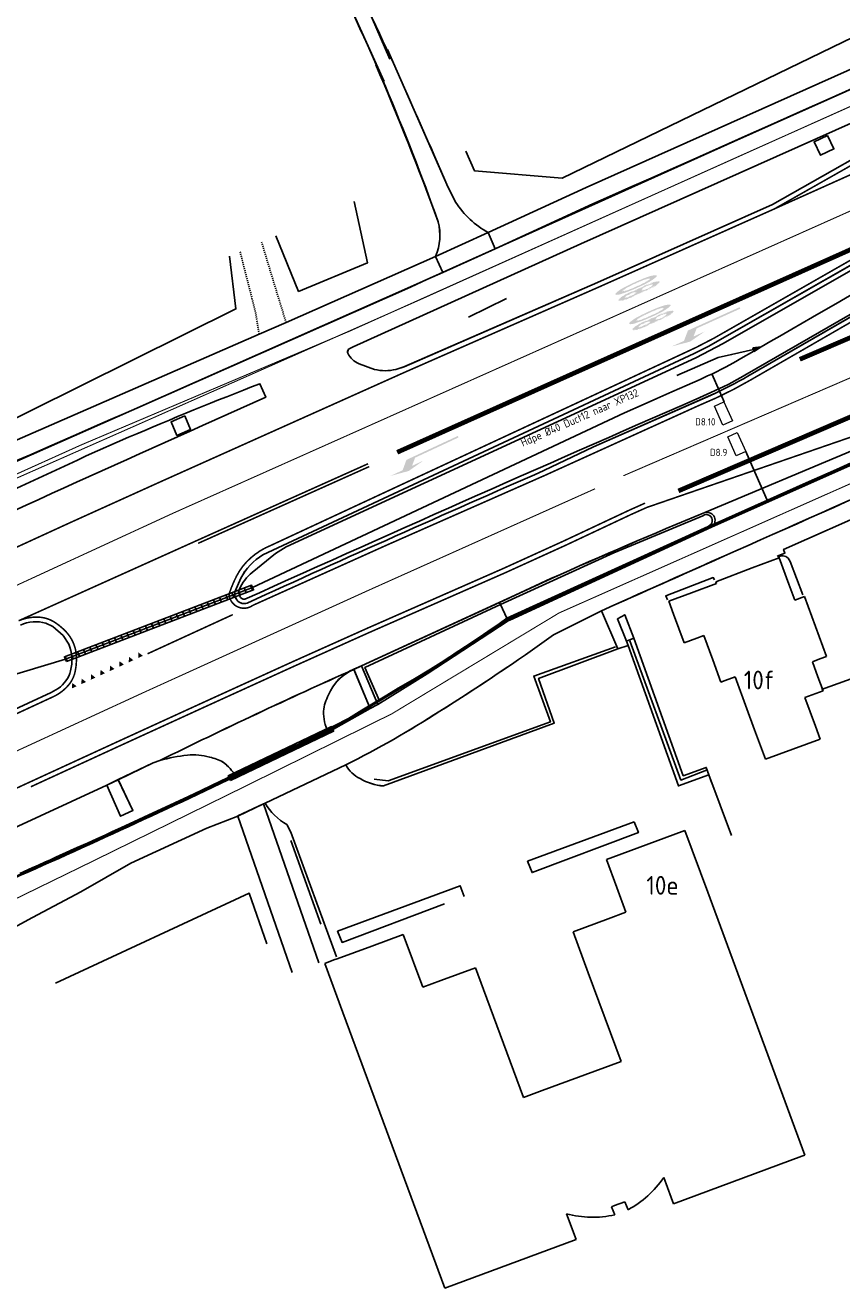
# Model space of a CAD drawing. Header units: metres. Extents: x 144112 to 146497, y 457631 to 458575.
# Tile 21 of 59: x 145703 to 145782, y 458127 to 458249. Entities that reach past the tile are written whole.
import ezdxf
from ezdxf.enums import TextEntityAlignment as Align

# ---------------------------------------------------------------- set-up
doc = ezdxf.new("R2010")
doc.units = ezdxf.units.M
doc.header["$LTSCALE"] = 0.25
for name, pattern in [('N237M200$0$030270', [0.75, 0.0675, -0.6825]), ('N237M200$0$11', [0.5, 0.25, -0.25]), ('N237M200$0$13', [1, 0.25, -0.75]), ('N237M200$0$39', [3, 0.75, -2.25]), ('STIPPELFIJN', [0.375, 0.25, -0.125]), ('VW-30-270_STREEP', [3, 0.3, -2.7])]:
    doc.linetypes.add(name, pattern=pattern)
doc.layers.get('0').update_dxf_attribs({"linetype": 'CONTINUOUS', "lineweight": 0})
for name, color, linetype in [('B01_T', 1, 'CONTINUOUS'), ('KABEL-500', 3, 'CONTINUOUS'), ('LUS-T-CODE', 1, 'CONTINUOUS'), ('N2378000$0$WEG-T01', 252, 'CONTINUOUS'), ('N237M200$0$TM-L_03-27_10', 252, 'N237M200$0$030270'), ('N237M200$0$TM-L_1-1_15', 252, 'N237M200$0$11'), ('N237M200$0$TM-L_1-3_10', 252, 'N237M200$0$13'), ('N237M200$0$TM-L_1-3_45', 252, 'N237M200$0$13'), ('N237M200$0$TM-L_3-9_10', 252, 'N237M200$0$39'), ('N237M200$0$TM-L_C_15', 252, 'CONTINUOUS'), ('N237M200$0$TM-PIJL', 252, 'CONTINUOUS'), ('N237M200$0$TM-SYMBOOL', 252, 'CONTINUOUS'), ('ONDERGROND', 7, 'CONTINUOUS'), ('TER-T01', 3, 'CONTINUOUS'), ('TER-T02', 3, 'RASTER'), ('TER-T04', 3, 'HAAG'), ('VRI - BUIS', 1, 'CONTINUOUS'), ('VRI - Koppelkabel', 30, 'CONTINUOUS'), ('VRI - uitslijper', 1, 'CONTINUOUS'), ('WEG-NW-MARKERING 0.30-2.70 STREEP DIK 10', 8, 'VW-30-270_STREEP'), ('WEG-NW-VERHARDING', 42, 'CONTINUOUS'), ('WEG-T01', 7, 'CONTINUOUS'), ('WEG-T06', 7, 'STIPPELFIJN'), ('WEG-T21', 12, 'CONTINUOUS'), ('WEG-XX-OPBREKEN', 2, 'CONTINUOUS'), ('Z02', 7, 'CONTINUOUS')]:
    doc.layers.add(name, color=color, linetype=linetype)
doc.layers.add('LUSSEN', color=7, linetype='CONTINUOUS', lineweight=0)
doc.styles.add('I020-1', font='ISO', dxfattribs={"height": 2})
doc.styles.add('ISO', font='ISO')
doc.styles.add('VRI131 kabel1$0$ISO', font='ISO')
doc.linetypes.add('HAAG', pattern='A,0.25,-0.25,[151,BLOK.SHX,S=0.25,R=0,X=0,Y=0],-0.25,0.25', length=1)
doc.linetypes.add('RASTER', pattern='A,0.25,-0.25,[150,BLOK.SHX,S=0.25,R=0,X=0,Y=0],-0.25,0.25', length=1)
doc.linetypes.add('VERWIJDERENBAND', pattern='A,0.01,-0.19,[151,BLOK.SHX,S=0.25,R=0,X=0,Y=0],0.01,-0.19', length=0.4)

# ---------------------------------------------------------------- blocks, each defined once
blk = doc.blocks.new('V_1X2')
blk.add_lwpolyline([(-1, 0), (1, 0), (1, -1), (-1, -1), (-1, 0)])
at = {"layer": 'LUS-T-CODE', "style": 'I020-1'}
blk.add_attdef('LUS', text='', height=1, rotation=270, dxfattribs=at).set_placement((0.02, -2.42), align=Align.MIDDLE)
blk = doc.blocks.new('N237M200$0$km80')
at = {"layer": 'N237M200$0$TM-SYMBOOL'}
h = blk.add_hatch(color=256, dxfattribs=at)
edge = h.paths.add_edge_path()
edge.add_arc((-0.49, 3.9), 0.28, 18.1666, 49.3449, ccw=False)
edge.add_arc((-2.58, 3.22), 2.47, 7.5378, 18.0078, ccw=False)
edge.add_arc((-5.67, 2.96), 5.58, 2.031, 6.0763, ccw=False)
edge.add_arc((-5.85, 2.91), 5.76, -4.5788, 2.4253, ccw=False)
edge.add_arc((-4.03, 2.63), 3.92, 350.2399, 357.284, ccw=False)
edge.add_arc((-3.53, 1.25), 3.45, 4.5834, 12.1043, ccw=False)
edge.add_arc((-5.15, 1.06), 5.08, -3.3016, 5.2322, ccw=False)
edge.add_arc((-3.26, 0.8), 3.17, 345.5018, 359.3572, ccw=False)
edge.add_arc((-1.1, 0.27), 0.949, 333.2236, 344.0931, ccw=False)
edge.add_arc((-0.39, -0.1), 0.152, 311.7538, 335.6834, ccw=False)
edge.add_arc((-0.33, -0.16), 0.0582, 228.4026, 310.3602, ccw=False)
edge.add_arc((-0.24, -0.08), 0.183, 202.8699, 225.0195, ccw=False)
edge.add_arc((0.38, 0.25), 0.882, 195.7067, 207.0348, ccw=False)
edge.add_arc((2.9, 0.91), 3.49, 182.367, 194.9985, ccw=False)
edge.add_arc((4.98, 1.12), 5.57, 175.8662, 183.6395, ccw=False)
edge.add_arc((3.71, 1.23), 4.3, 170.0954, 176.0514, ccw=False)
edge.add_arc((3.34, 2.63), 3.92, 182.716, 189.7601, ccw=False)
edge.add_arc((8.45, 2.97), 9.05, 178.847, 183.3064, ccw=False)
edge.add_arc((4.98, 2.96), 5.58, 173.9237, 177.969, ccw=False)
edge.add_arc((2.74, 3.07), 3.34, 164.0623, 171.7831, ccw=False)
edge.add_arc((-0.19, 3.89), 0.298, 134.1111, 162.0845, ccw=False)
edge.add_arc((-0.35, 4.06), 0.0662, 51.9937, 131.7459, ccw=False)
edge = h.paths.add_edge_path(flags=16)
edge.add_arc((-0.35, 3.42), 0.0533, 41.9907, 138.0093, ccw=False)
edge.add_arc((-0.53, 3.29), 0.272, 15.6301, 36.4386, ccw=False)
edge.add_arc((-2.45, 2.95), 2.22, 0.3005, 10.7552, ccw=False)
edge.add_arc((-2.88, 2.78), 2.66, -9.1926, 3.9081, ccw=False)
edge.add_arc((-0.44, 2.38), 0.185, 322.6068, 354.0553, ccw=False)
edge.add_arc((-0.34, 2.3), 0.0572, 216.0874, 323.9126, ccw=False)
edge.add_arc((-0.24, 2.38), 0.185, 185.9447, 217.3932, ccw=False)
edge.add_arc((3.5, 2.91), 3.96, 179.1488, 187.9616, ccw=False)
edge.add_arc((1.73, 2.99), 2.19, 170.0156, 180.5617, ccw=False)
edge.add_arc((-0.19, 3.32), 0.237, 145.1324, 168.5778, ccw=False)
edge = h.paths.add_edge_path(flags=16)
edge.add_arc((-0.34, 1.63), 0.0667, 47.3097, 128.2265, ccw=False)
edge.add_arc((-0.44, 1.53), 0.205, 4.356, 43.6984, ccw=False)
edge.add_arc((-2.92, 1.08), 2.73, 4.3368, 9.9721, ccw=False)
edge.add_arc((-5.83, 1.08), 5.63, -2.0841, 2.0804, ccw=False)
edge.add_arc((-1.3, 0.9), 1.1, 345.3164, 358.6822, ccw=False)
edge.add_arc((-0.47, 0.68), 0.238, 315.9079, 344.5639, ccw=False)
edge.add_arc((-0.33, 0.55), 0.0466, 226.9434, 311.1532, ccw=False)
edge.add_arc((-0.26, 0.65), 0.16, 200.5878, 232.5673, ccw=False)
edge.add_arc((0.73, 0.93), 1.19, 183.0248, 196.7203, ccw=False)
edge.add_arc((5.62, 1.21), 6.1, 179.3848, 183.1719, ccw=False)
edge.add_arc((1.11, 1.25), 1.58, 169.0024, 179.2198, ccw=False)
edge.add_arc((-0.24, 1.53), 0.2, 133.2162, 174.4161, ccw=False)
edge = h.paths.add_edge_path(flags=16)
edge.add_arc((-0.27, 3.1), 0.679, 5.8952, 26.9532, ccw=False)
edge.add_arc((-3.8, 2.51), 4.25, 2.8463, 8.9356, ccw=False)
edge.add_arc((-14.01, 2.03), 14.48, 0.1377, 2.7551, ccw=False)
edge.add_arc((-12.28, 1.84), 12.75, -2.0839, 1.0074, ccw=False)
edge.add_arc((-5.51, 1.53), 5.98, 354.2774, 358.5436, ccw=False)
edge.add_arc((-0.67, 0.96), 1.11, 340.6916, 358.6083, ccw=False)
edge.add_arc((0.25, 0.64), 0.127, 309.9223, 340.4895, ccw=False)
edge.add_arc((0.31, 0.56), 0.0318, 222.1479, 316.0345, ccw=False)
edge.add_arc((0.39, 0.64), 0.147, 200.1249, 225.5208, ccw=False)
edge.add_arc((2.17, 1.09), 1.98, 184.7142, 194.6866, ccw=False)
edge.add_arc((8.72, 1.82), 8.57, 182.9838, 185.9608, ccw=False)
edge.add_arc((17.81, 2.1), 17.66, 180.1119, 182.3438, ccw=False)
edge.add_arc((52.01, 1.23), 51.87, 178.353, 179.0836, ccw=False)
edge.add_arc((9.34, 2.15), 9.2, 173.6195, 176.4286, ccw=False)
edge.add_arc((1.38, 3.01), 1.19, 160.1575, 171.9147, ccw=False)
edge.add_arc((0.3, 3.38), 0.047, 35.6377, 145.9532, ccw=False)
edge = h.paths.add_edge_path()
edge.add_arc((0.38, 4.02), 0.178, 139.2144, 155.6357)
edge.add_arc((2.04, 3.39), 1.96, 158.9666, 174.588)
edge.add_arc((19.15, 1.44), 19.17, 173.6163, 175.098)
edge.add_arc((17.8, 2.07), 17.78, 176.7503, 180.6695)
edge.add_arc((12.49, 1.76), 12.47, 179.5473, 184.3452)
edge.add_arc((12.07, 2.21), 12.1, 186.6151, 189.1018)
edge.add_arc((2.02, 0.57), 1.91, 188.2059, 201.567)
edge.add_arc((0.43, -0.02), 0.224, 210.8093, 225.4627)
edge.add_arc((0.31, -0.14), 0.0529, 223.7419, 307.9203)
edge.add_arc((0.24, -0.05), 0.164, 309.7014, 332.3424)
edge.add_arc((-1.19, 0.54), 1.72, 336.877, 351.8273)
edge.add_arc((-5.36, 1.25), 5.95, 350.8524, 355.897)
edge.add_arc((-16.63, 1.78), 17.23, 356.7968, 360.2686)
edge.add_arc((-18.39, 1.86), 18.99, 359.9997, 363.6709)
edge.add_arc((-10.16, 2.31), 10.75, 4.1011, 6.7433)
edge.add_arc((-1.51, 3.33), 2.03, 6.9495, 22.0861)
edge.add_arc((0.24, 4.03), 0.149, 22.7432, 42.4067)
edge.add_arc((0.3, 4.09), 0.0673, 40.0788, 139.9212)
blk = doc.blocks.new('N237M200$0$vobul')
at = {"layer": 'N237M200$0$TM-PIJL'}
blk.add_hatch(color=256, dxfattribs=at).paths.add_polyline_path([(0, 0.08), (4.6, 0.08), (5.2, 0.67), (4, 0.67), (5.7, 0.98), (7.5, 0.67), (6.2, 0.67), (5.45, -0.08), (0, -0.08)])
blk = doc.blocks.new('N237M200$0$dht')
at = {"layer": 'N237M200$0$TM-SYMBOOL'}
blk.add_hatch(color=256, dxfattribs=at).paths.add_polyline_path([(0, 0), (0, 0.5), (0.47, 0.25)])
blk = doc.blocks.new('N237_ondergrond1')
at = {"layer": 'B01_T', "color": 8}
for points in [[(145775.65, 458197.58), (145773.07, 458196.59)], [(145776.59, 458195.04), (145775.65, 458197.58)], [(145773.07, 458196.59), (145769.59, 458195.25)], [(145769.65, 458195.09), (145767.24, 458194.21)], [(145769.59, 458195.25), (145769.65, 458195.09)], [(145777.16, 458193.5), (145776.59, 458195.04)], [(145767.24, 458194.21), (145765.07, 458193.41)], [(145765.07, 458193.41), (145765.52, 458192.16)], [(145778.1, 458193.85), (145777.16, 458193.5)], [(145780.22, 458188.1), (145778.1, 458193.85)], [(145765.52, 458192.16), (145766.03, 458190.78)], [(145766.03, 458190.78), (145766.54, 458189.41)], [(145766.54, 458189.41), (145767.77, 458189.86)], [(145767.77, 458189.86), (145768.42, 458190.1)], [(145768.42, 458190.1), (145769.28, 458187.77)], [(145769.28, 458187.77), (145770.07, 458185.62)], [(145778.85, 458187.59), (145779.57, 458187.86)], [(145779.39, 458186.13), (145778.85, 458187.59)], [(145779.57, 458187.86), (145780.22, 458188.1)], [(145770.07, 458185.62), (145770.48, 458185.77)], [(145770.48, 458185.77), (145771.43, 458186.12)], [(145771.43, 458186.12), (145772.56, 458183.07)], [(145779.88, 458184.79), (145779.39, 458186.13)], [(145778.14, 458184.14), (145779.88, 458184.79)], [(145779.15, 458181.39), (145778.14, 458184.14)], [(145772.56, 458183.07), (145773.3, 458181.03)], [(145773.3, 458181.03), (145774.34, 458178.22)], [(145779.61, 458180.16), (145779.15, 458181.39)], [(145774.34, 458178.22), (145779.61, 458180.16)], [(145766.62, 458171.36), (145760.29, 458169.03)], [(145768.8, 458165.46), (145766.62, 458171.36)], [(145760.29, 458169.03), (145759.08, 458168.58)], [(145759.08, 458168.58), (145760.07, 458165.9)], [(145760.07, 458165.9), (145760.94, 458163.52)], [(145778.13, 458140.19), (145768.8, 458165.46)], [(145759.25, 458162.89), (145755.89, 458161.65)], [(145760.94, 458163.52), (145759.25, 458162.89)], [(145755.89, 458161.65), (145757.34, 458157.71)], [(145736.55, 458160.28), (145733.24, 458159.06)], [(145739.58, 458161.4), (145736.55, 458160.28)], [(145741.45, 458156.32), (145739.58, 458161.4)], [(145733.24, 458159.06), (145732.92, 458158.94)], [(145732.92, 458158.94), (145732.03, 458158.61)], [(145732.03, 458158.61), (145733.77, 458153.9)], [(145746.52, 458158.19), (145743.18, 458156.96)], [(145747.29, 458156.1), (145746.52, 458158.19)], [(145743.18, 458156.96), (145741.45, 458156.32)], [(145757.34, 458157.71), (145760.48, 458149.2)], [(145751.12, 458145.74), (145747.29, 458156.1)], [(145733.77, 458153.9), (145743.56, 458127.42)], [(145760.48, 458149.2), (145752.91, 458146.4)], [(145752.91, 458146.4), (145751.12, 458145.74)], [(145765.51, 458135.53), (145777.83, 458140.08)], [(145777.83, 458140.08), (145778.02, 458140.15)], [(145778.02, 458140.15), (145778.13, 458140.19)], [(145764.58, 458138.03), (145765.28, 458136.14)], [(145765.28, 458136.14), (145765.51, 458135.53)], [(145759.56, 458135.24), (145759.85, 458135.35)], [(145759.87, 458134.46), (145759.56, 458135.24)], [(145759.85, 458135.35), (145760.85, 458135.72)], [(145760.85, 458135.72), (145761.15, 458134.94)], [(145756.16, 458132.08), (145755.25, 458134.55)], [(145747.02, 458128.7), (145756.16, 458132.08)], [(145743.82, 458127.52), (145747.02, 458128.7)], [(145743.56, 458127.42), (145743.82, 458127.52)]]:
    blk.add_lwpolyline(points, dxfattribs=at)
for points in [[(145763.04, 458136.29, 0.056077), (145764.58, 458138.03)], [(145761.15, 458134.94, 0.055858), (145763.04, 458136.29)], [(145755.25, 458134.55, 0.059509), (145757.55, 458134.23)], [(145757.55, 458134.23, 0.059586), (145759.87, 458134.46)]]:
    blk.add_lwpolyline(points, format="xyb", dxfattribs=at)
at = {"layer": 'N2378000$0$WEG-T01', "color": 8}
for points in [[(145747.72, 458228.82), (145757.13, 458233.13), (145787.92, 458246.9), (145787.56, 458247.9), (145792.55, 458250.18), (145793.03, 458249.19, 0.007054), (145843.7, 458272.46)], [(145844.39, 458270.89), (145817.4, 458258.27, -0.001648), (145757.78, 458231.56), (145748.4, 458227.25)], [(145850.42, 458257.23), (145795.24, 458232.61), (145793.02, 458231.57), (145791.07, 458230.53), (145768.83, 458217.85), (145767.49, 458217.18), (145726.09, 458197.86, 0.136577), (145723.97, 458195.6), (145723.43, 458194.36, 0.22446), (145723.5, 458193.67, 0.384983), (145724.6, 458193.22, -0.004391), (145753.07, 458205.94), (145757.83, 458208.22), (145769.08, 458213.17, 0.025344), (145772.66, 458215.02), (145792.92, 458226.7), (145795.66, 458228.11), (145840.77, 458247.99), (145852.28, 458253)], [(145802, 458247.82), (145801.95, 458247.96), (145756.61, 458227.72), (145734.75, 458217.83), (145734.33, 458217.6, 0.257203), (145734.24, 458217.21, 0.175255), (145735.33, 458216.2), (145736.81, 458215.67, 0.124779), (145738.87, 458215.67), (145739.64, 458215.91), (145758.22, 458224.01), (145775.02, 458231.49), (145802.36, 458246.99)], [(145738.06, 458246.39), (145743.88, 458233.15), (145744.62, 458231.71, 0.125576), (145747.72, 458228.82)], [(145736.94, 458244.92, -0.014296), (145742.92, 458229.85, -0.167888), (145742.67, 458226.52)], [(145842.09, 458228.97, 0.018216), (145833.75, 458225.75, 0.001636), (145758.61, 458192.48)], [(145743.37, 458224.96, -0.002295), (145694.71, 458203.52), (145681.1, 458197.46, 0.003885), (145636.63, 458177, 0.005542), (145614.22, 458165.91, 0.001711), (145550.84, 458133.25), (145519.62, 458117.3, -0.005084), (145498.17, 458107.03, -0.006621), (145471.44, 458094.96), (145470.75, 458096.52)], [(145748.79, 458193.28), (145753.75, 458195.56, -0.007897), (145768.54, 458201.91)], [(145769.15, 458200.5, 0.845336), (145768.54, 458201.91)], [(145777.92, 458194), (145776.71, 458197.21), (145776.52, 458197.54, 0.377112), (145775.53, 458197.6)], [(145734.06, 458177.68, 0.027966), (145743.07, 458182.83, 0.016109), (145753.99, 458190.16), (145758.61, 458192.48)], [(145679.38, 458172.69, 0.038836), (145681.44, 458173.35), (145705.77, 458184.63), (145706.45, 458185.03, 0.181561), (145707.63, 458186.71, 0.161869), (145707.46, 458189.28), (145706.91, 458190.11), (145705.92, 458190.97), (145705.26, 458191.29, 0.172624), (145702.83, 458191.11)], [(145734.06, 458177.68, 0.1716), (145735.43, 458176.37, 0.121096), (145737.67, 458175.65), (145754.07, 458181.7), (145752.57, 458185.98), (145760.17, 458188.81)], [(145734.83, 458186.85, 0.010125), (145716.21, 458178.09)], [(145734.83, 458186.85, 0.195945), (145732.4, 458184.39, 0.092649), (145731.91, 458182.84, 0.120824), (145732.37, 458180.83)], [(145716.21, 458178.09, -0.048519), (145718.86, 458178.61, -0.096531), (145720.99, 458178.41, -0.076345), (145722.26, 458177.95, -0.096815), (145723.49, 458176.58)], [(145723.49, 458176.58, -0.007772), (145699.8, 458165.72), (145697.29, 458164.2), (145690.89, 458160.66), (145690.83, 458160.78)], [(145733.16, 458159.25), (145728.77, 458171.23), (145728.39, 458171.94, -0.13325), (145726.33, 458174)], [(145723.7, 458172.76), (145720.73, 458171.59), (145713.42, 458168.25), (145708.61, 458165.48), (145703.98, 458163.03), (145682.62, 458151.4), (145660.35, 458140.29), (145652.32, 458136.38, 0.001424), (145523.66, 458075.96), (145486.14, 458058.49), (145419.15, 458026.96), (145317.89, 457981.75)]]:
    blk.add_lwpolyline(points, format="xyb", dxfattribs=at)
for points in [[(145780.31, 458238.14), (145780.91, 458236.84), (145779.62, 458236.23), (145779.01, 458237.53)], [(145718.6, 458211.19), (145719.16, 458209.88), (145717.85, 458209.32), (145717.29, 458210.63)], [(145761.75, 458172.22), (145762.15, 458171.17), (145751.94, 458167.34), (145751.51, 458168.42)]]:
    blk.add_lwpolyline(points, close=True, dxfattribs=at)
for points in [[(145742.67, 458226.52), (145747.72, 458228.82)], [(145747.72, 458228.82), (145748.4, 458227.25)], [(145748.4, 458227.25), (145743.37, 458224.96)], [(145728.32, 458220.16), (145742.67, 458226.52)], [(145743.37, 458224.96), (145742.67, 458226.52)], [(145725.73, 458219.06), (145728.32, 458220.16)], [(145694.4, 458205.37), (145725.73, 458219.06)], [(145768.54, 458201.91), (145782.7, 458207.88)], [(145783.27, 458206.79), (145769.15, 458200.5)], [(145784.74, 458202.2), (145776.08, 458198.38), (145776.22, 458198.02), (145775.48, 458197.74)], [(145749.64, 458191.5), (145749.79, 458191.59), (145769.15, 458200.5)], [(145769.45, 458195.44), (145769.34, 458195.67), (145764.78, 458193.93), (145764.93, 458193.54)], [(145735.55, 458187.18), (145748.79, 458193.28)], [(145748.79, 458193.28), (145748.9, 458193.07)], [(145748.9, 458193.07), (145749.51, 458191.76)], [(145758.61, 458192.48), (145760.17, 458188.81)], [(145761.72, 458189.84), (145760.83, 458192.09), (145760.14, 458191.7), (145761.02, 458189.55)], [(145737.13, 458183.49), (145741.87, 458186.41), (145749.64, 458191.5)], [(145749.51, 458191.76), (145749.64, 458191.5)], [(145761.02, 458189.55), (145761.17, 458189.16)], [(145761.72, 458189.84), (145766.45, 458176.63), (145768.66, 458177.43), (145768.92, 458176.72)], [(145761.17, 458189.16), (145760.17, 458188.81)], [(145761.17, 458189.16), (145765.99, 458175.66), (145768.92, 458176.72), (145771.08, 458170.88)], [(145734.83, 458186.85), (145735.55, 458187.18)], [(145735.55, 458187.18), (145737.13, 458183.49)], [(145734.83, 458186.85), (145736.4, 458183.09)], [(145779.73, 458184.91), (145785.32, 458186.93)], [(145737.13, 458183.49), (145736.4, 458183.09)], [(145736.4, 458183.09), (145732.37, 458180.83)], [(145732.37, 458180.83), (145723.49, 458176.58)], [(145712.22, 458176.25), (145715.56, 458177.86), (145716.21, 458178.09)], [(145734.06, 458177.68), (145726.33, 458174)], [(145712.22, 458176.25), (145713.62, 458173.3), (145712.44, 458172.75), (145711.12, 458175.74)], [(145712.22, 458176.25), (145711.12, 458175.74)], [(145688.59, 458165.32), (145711.12, 458175.74)], [(145726.15, 458173.94), (145723.7, 458172.76)], [(145726.15, 458173.94), (145726.33, 458174)], [(145731.46, 458158.65), (145726.15, 458173.94)], [(145723.7, 458172.76), (145728.92, 458157.74)], [(145743.53, 458164.34), (145733.7, 458160.62), (145733.27, 458161.7), (145745.04, 458166.07), (145745.42, 458165.05)]]:
    blk.add_lwpolyline(points, dxfattribs=at)
blk.add_lwpolyline([(145695.78, 458201.26), (145686.03, 458196.93), (145687.71, 458195.44, -0.003335), (145726.37, 458212.99), (145725.81, 458214.28, 0.009974), (145713.21, 458209.14), (145709.13, 458207.35, -0.007746)], format="xyb", close=True, dxfattribs=at)
at = {"layer": 'N237M200$0$TM-L_03-27_10', "color": 8, "const_width": 0.1, "flags": 128}
for points in [[(145302.51, 458017.62, -0.000029), (145332.15, 458030.75, 0.002111), (145480.8, 458097.71), (145511.54, 458111.94, 0.004502), (145552.13, 458132.42), (145623.08, 458169.04, -0.007716), (145653.71, 458183.61), (145708.61, 458208.39), (145734.45, 458219.35), (145814.09, 458255.11), (145862.39, 458277.66)], [(145302.51, 457978.19, 0.000543), (145406.65, 458024.59), (145437.71, 458038.79), (145659.79, 458143.06, 0.007537), (145694.9, 458161.17, 0.001953), (145738.47, 458182.58), (145754.53, 458192.27), (145830.67, 458226.07), (145837.6, 458228.91), (145887.04, 458247.76)]]:
    blk.add_lwpolyline(points, format="xyb", dxfattribs=at)
at = {"layer": 'N237M200$0$TM-L_1-1_15', "color": 8, "const_width": 0.15, "flags": 128}
blk.add_lwpolyline([(145715.03, 458188.35), (145723.21, 458192.11)], dxfattribs=at)
at = {"layer": 'N237M200$0$TM-L_1-3_10', "color": 8, "const_width": 0.1, "flags": 128}
blk.add_lwpolyline([(145849.6, 458244.26, -0.003072), (145760.71, 458205.45)], format="xyb", dxfattribs=at)
at = {"layer": 'N237M200$0$TM-L_1-3_45', "color": 8, "const_width": 0.45, "flags": 128}
for points in [[(145848.2, 458247.44, -0.004348), (145777.64, 458216.63)], [(145851, 458241.08, -0.003558), (145765.99, 458203.99)], [(145738.99, 458207.7, -0.000385), (145783.72, 458227.71, -0.000455)]]:
    blk.add_lwpolyline(points, format="xyb", dxfattribs=at)
at = {"layer": 'N237M200$0$TM-L_3-9_10', "color": 8, "const_width": 0.1, "flags": 128}
for points in [[(145860.24, 458265.59), (145717.54, 458201.88), (145684.59, 458186.68, 0.003364), (145611.7, 458151.94), (145592.06, 458142.21), (145516.52, 458104.2), (145481.55, 458087.53), (145418.33, 458058.24, -0.00013), (145302.51, 458006.63, -0.00013)], [(145757.99, 458204.2, 0.003909), (145693, 458174.65), (145635.79, 458147.53), (145517.2, 458088.87)]]:
    blk.add_lwpolyline(points, format="xyb", dxfattribs=at)
at = {"layer": 'N237M200$0$TM-L_C_15', "color": 8, "const_width": 0.15, "flags": 128}
for points in [[(145853.94, 458266.41), (145775.24, 458231.1), (145802.56, 458246.59), (145824.84, 458256.48), (145852.25, 458265.86)], [(145702.65, 458191.52), (145719.77, 458199.23)]]:
    blk.add_lwpolyline(points, dxfattribs=at)
for points in [[(145868.39, 458265.73), (145838.87, 458252.57), (145807.95, 458238.76), (145795.06, 458233.02, 0.025309), (145790.85, 458230.92), (145771.08, 458219.62, -0.030399), (145765.95, 458216.96), (145726.89, 458198.77, 0.08666), (145724.91, 458197.54, 0.09278), (145723.57, 458195.81, 0.037829), (145722.85, 458194.08, 0.595276), (145725.13, 458193), (145737.95, 458198.77), (145753.25, 458205.52), (145767.96, 458212.2, 0.034221), (145772.89, 458214.63), (145791.86, 458225.58, -0.031193), (145797.29, 458228.35), (145810.15, 458234), (145840.95, 458247.58), (145870.74, 458260.53)], [(145302.51, 458010.19, -0.000184), (145353.99, 458033.05), (145394.73, 458051.19, 0.002006), (145423.33, 458064.1), (145429.65, 458067.02), (145455.59, 458079.07), (145468.06, 458084.9), (145480.16, 458090.47), (145487.57, 458093.96), (145512.67, 458105.95, 0.004052), (145521.22, 458110.13), (145533.27, 458116.18, 0.000694), (145572.41, 458135.96), (145590.6, 458145.11, -0.002187), (145605.39, 458152.47, -0.002346), (145655.01, 458176.32, -0.000973), (145690.07, 458192.84, -0.002106), (145707.54, 458200.92), (145716.2, 458204.84), (145739.65, 458215.36), (145758.41, 458223.6), (145775.2, 458231.08)], [(145703.83, 458175.58, -0.001377), (145729.02, 458187.12), (145736.3, 458190.39), (145749.45, 458196.17), (145755.25, 458198.81), (145761.47, 458201.74), (145762.97, 458202.41), (145793.65, 458212.99), (145801.04, 458216.18), (145805.98, 458218.42)], [(145719.77, 458199.23, -0.000141), (145736.19, 458206.6, -0.000141)], [(145719.89, 458198.96, -0.000141), (145736.31, 458206.33, -0.000141)], [(145762.79, 458202.82), (145761.29, 458202.15), (145755.06, 458199.22), (145749.26, 458196.58), (145736.12, 458190.8), (145728.83, 458187.53, 0.001377), (145703.64, 458175.99, 0.002694), (145674.77, 458162.52), (145654.55, 458152.91), (145637.2, 458144.6), (145629.74, 458140.99), (145618.61, 458135.52), (145598.22, 458125.41), (145565.92, 458109.33), (145524.64, 458088.91, -0.00258), (145510.28, 458081.9), (145493.11, 458073.65, -0.002934), (145484.27, 458069.47, -0.000366), (145413.36, 458036.54), (145403.28, 458032.04), (145389.14, 458025.7, 0.000138), (145302.51, 457987.2, 0.000138)], [(145628.77, 458147.74), (145654.91, 458160.29), (145662.77, 458164.04), (145679.03, 458171.7), (145681.63, 458172.94), (145705.96, 458184.22, 0.104114), (145707.38, 458185.27, 0.128434), (145708.07, 458186.62, 0.07116), (145708.19, 458188.19, 0.089676), (145707.87, 458189.46, 0.078843), (145707.24, 458190.42, 0.060428), (145706.17, 458191.34, 0.137195), (145704.56, 458191.87, 0.114336), (145702.65, 458191.52)]]:
    blk.add_lwpolyline(points, format="xyb", dxfattribs=at)
at = {"layer": 'TER-T01', "color": 8}
blk.add_lwpolyline([(145761.72, 458189.84), (145761.02, 458189.55)], dxfattribs=at)
at = {"layer": 'TER-T02', "color": 8, "flags": 128}
for points in [[(145745.85, 458220.68), (145749.47, 458222.46)], [(145726.47, 458160.5), (145724.79, 458165.34), (145706.18, 458156.71)]]:
    blk.add_lwpolyline(points, dxfattribs=at)
at = {"layer": 'TER-T04', "color": 8, "flags": 128}
for points in [[(145761.34, 458189.58), (145766.23, 458176.22), (145768.68, 458177.17)], [(145736.77, 458176.31), (145738.11, 458176.14), (145753.7, 458181.8), (145752.1, 458186.2), (145759.94, 458189.03)], [(145731.67, 458162.37), (145728.77, 458170.42)]]:
    blk.add_lwpolyline(points, dxfattribs=at)
at = {"layer": 'WEG-NW-MARKERING 0.30-2.70 STREEP DIK 10', "color": 8, "linetype": 'VW-30-270_STREEP', "ltscale": 0.25, "const_width": 0.1, "flags": 128}
blk.add_lwpolyline([(145468.38, 458091.94), (145493.09, 458103.02, 0.012618), (145530.01, 458120.92), (145558.69, 458135.63), (145576.36, 458144.78), (145601.48, 458157.7), (145612.54, 458163.37, -0.008638), (145641.41, 458177.59), (145676.61, 458193.79), (145714.09, 458210.36), (145741.44, 458222.47), (145771.94, 458236.19), (145807.75, 458252.22, 0.004786), (145825.14, 458260.21), (145872.44, 458282.48)], format="xyb", dxfattribs=at)
blk.add_lwpolyline([(145468.38, 458091.94), (145493.09, 458103.02, 0.012618), (145530.01, 458120.92), (145558.69, 458135.63), (145576.36, 458144.78), (145601.48, 458157.7), (145612.54, 458163.37, -0.008638), (145641.41, 458177.59), (145676.61, 458193.79), (145714.09, 458210.36), (145741.44, 458222.47), (145771.94, 458236.19), (145807.75, 458252.22, 0.004786), (145825.14, 458260.21), (145872.44, 458282.48)], format="xyb", dxfattribs=at)
at = {"layer": 'WEG-NW-VERHARDING', "color": 8, "flags": 128}
blk.add_lwpolyline([(145471.16, 458094.83), (145492.48, 458104.39, 0.012617), (145529.33, 458122.26), (145558, 458136.96), (145575.68, 458146.11), (145600.79, 458159.03), (145611.86, 458164.7, -0.008639), (145640.78, 458178.95), (145676, 458195.15), (145713.48, 458211.73), (145740.83, 458223.84), (145771.32, 458237.55), (145807.14, 458253.59, 0.004786), (145824.51, 458261.57), (145862.38, 458279.4)], format="xyb", dxfattribs=at)
blk.add_lwpolyline([(145471.16, 458094.83), (145492.48, 458104.39, 0.012617), (145529.33, 458122.26), (145558, 458136.96), (145575.68, 458146.11), (145600.79, 458159.03), (145611.86, 458164.7, -0.008639), (145640.78, 458178.95), (145676, 458195.15), (145713.48, 458211.73), (145740.83, 458223.84), (145771.32, 458237.55), (145807.14, 458253.59, 0.004786), (145824.51, 458261.57), (145862.38, 458279.4)], format="xyb", dxfattribs=at)
at = {"layer": 'WEG-T01', "color": 8}
for points in [[(145748.4, 458227.25), (145757.79, 458231.56, 0.001648), (145817.4, 458258.27), (145844.39, 458270.89), (145873.68, 458284.73)], [(145747.72, 458228.82), (145757.14, 458233.13), (145787.92, 458246.91), (145787.57, 458247.9), (145792.55, 458250.18), (145793.03, 458249.2, 0.007054), (145843.7, 458272.46), (145862.63, 458281.39)], [(145868.57, 458265.32), (145850.42, 458257.23), (145795.24, 458232.61), (145793.03, 458231.57), (145791.08, 458230.53), (145768.84, 458217.85), (145767.5, 458217.18), (145726.09, 458197.86, 0.136577), (145723.98, 458195.6), (145723.43, 458194.36, 0.22446), (145723.51, 458193.68, 0.384983), (145724.6, 458193.22, -0.004391), (145753.07, 458205.94), (145757.84, 458208.22), (145769.09, 458213.18, 0.025344), (145772.66, 458215.02), (145792.93, 458226.71), (145795.67, 458228.11), (145840.77, 458247.99), (145852.29, 458253), (145870.56, 458260.95)], [(145742.68, 458226.52, 0.167888), (145742.92, 458229.85, 0.028704), (145732.07, 458255.5)], [(145842.09, 458228.97, 0.018216), (145833.75, 458225.75, 0.001636), (145758.62, 458192.49)], [(145734.33, 458217.6, 0.257203), (145734.25, 458217.21, 0.175255), (145735.33, 458216.2), (145736.81, 458215.67, 0.124779), (145738.87, 458215.67), (145739.65, 458215.91)], [(145748.8, 458193.28), (145753.75, 458195.57, -0.007897), (145768.54, 458201.91)], [(145769.15, 458200.5, 0.845336), (145768.54, 458201.91)], [(145734.06, 458177.68, 0.027966), (145743.08, 458182.83, 0.016109), (145754, 458190.16), (145758.62, 458192.49)], [(145734.06, 458177.68, 0.1716), (145735.44, 458176.37, 0.121096), (145737.68, 458175.66), (145754.07, 458181.7), (145752.57, 458185.98), (145760.18, 458188.81)], [(145734.83, 458186.86, 0.010125), (145716.21, 458178.09)], [(145734.83, 458186.86, 0.195945), (145732.4, 458184.39, 0.092649), (145731.91, 458182.84, 0.120824), (145732.37, 458180.83)], [(145716.21, 458178.09, -0.048519), (145718.86, 458178.61, -0.096531), (145720.99, 458178.41, -0.076345), (145722.27, 458177.95, -0.096815), (145723.49, 458176.58)]]:
    blk.add_lwpolyline(points, format="xyb", dxfattribs=at)
at = {"layer": 'WEG-T01', "color": 8, "lineweight": 0}
blk.add_lwpolyline([(145733.16, 458256.78, -0.008969), (145743.89, 458233.15), (145744.62, 458231.71, 0.125576), (145747.72, 458228.82)], format="xyb", dxfattribs=at)
at = {"layer": 'WEG-T01', "color": 8}
for points in [[(145802, 458247.82), (145801.95, 458247.96), (145756.61, 458227.72), (145734.75, 458217.84), (145734.33, 458217.6)], [(145775.02, 458231.5), (145802.36, 458246.99)], [(145739.65, 458215.91), (145758.23, 458224.02), (145775.02, 458231.5)], [(145742.68, 458226.52), (145747.72, 458228.82)], [(145747.72, 458228.82), (145748.4, 458227.25)], [(145748.4, 458227.25), (145743.37, 458224.97)], [(145743.37, 458224.97), (145742.68, 458226.52)], [(145728.32, 458220.16), (145725.73, 458219.06)], [(145725.73, 458219.06), (145694.4, 458205.37)], [(145726.37, 458212.99), (145725.82, 458214.28)], [(145768.54, 458201.91), (145782.71, 458207.88)], [(145783.28, 458206.79), (145769.15, 458200.5)], [(145749.64, 458191.5), (145749.79, 458191.6), (145769.15, 458200.5)], [(145735.55, 458187.18), (145748.8, 458193.28)], [(145748.8, 458193.28), (145748.9, 458193.07)], [(145748.9, 458193.07), (145749.52, 458191.76)], [(145758.62, 458192.49), (145760.18, 458188.81)], [(145761.02, 458189.55), (145760.14, 458191.7), (145760.83, 458192.09), (145761.72, 458189.84)], [(145737.13, 458183.49), (145741.88, 458186.41), (145749.64, 458191.5)], [(145749.52, 458191.76), (145749.64, 458191.5)], [(145761.18, 458189.16), (145761.02, 458189.55)], [(145761.72, 458189.84), (145766.46, 458176.63), (145768.66, 458177.44), (145768.92, 458176.72)], [(145761.18, 458189.16), (145760.18, 458188.81)], [(145761.18, 458189.16), (145766, 458175.66), (145768.92, 458176.72)], [(145734.83, 458186.86), (145735.55, 458187.18)], [(145735.55, 458187.18), (145737.13, 458183.49)], [(145734.83, 458186.86), (145736.4, 458183.1)], [(145737.13, 458183.49), (145736.4, 458183.1)], [(145736.4, 458183.1), (145732.37, 458180.83)], [(145732.37, 458180.83), (145723.49, 458176.58)], [(145712.22, 458176.26), (145715.56, 458177.86), (145716.21, 458178.09)], [(145734.06, 458177.68), (145726.33, 458174)], [(145712.22, 458176.26), (145713.62, 458173.3), (145712.44, 458172.76), (145711.12, 458175.74)], [(145712.22, 458176.26), (145711.12, 458175.74)], [(145768.92, 458176.72), (145769.21, 458175.93)], [(145726.16, 458173.94), (145723.7, 458172.77)], [(145726.16, 458173.94), (145726.33, 458174)]]:
    blk.add_lwpolyline(points, dxfattribs=at)
for points in [[(145780.31, 458238.14), (145780.92, 458236.84), (145779.62, 458236.23), (145779.01, 458237.53)], [(145718.6, 458211.19), (145719.16, 458209.88), (145717.85, 458209.32), (145717.29, 458210.63)]]:
    blk.add_lwpolyline(points, close=True, dxfattribs=at)
at = {"layer": 'WEG-T06', "color": 8, "flags": 128}
for points in [[(145728.32, 458220.16), (145725.97, 458227.9)], [(145725.73, 458219.06), (145725.39, 458221.16), (145723.9, 458227)]]:
    blk.add_lwpolyline(points, dxfattribs=at)
at = {"layer": 'WEG-T21', "color": 8}
for points in [[(145858.3, 458326.23), (145860.96, 458319.09), (145864.79, 458302.29), (145860.49, 458290.84), (145849.41, 458284.76), (145852.97, 458276.93), (145843.61, 458272.66, -0.003236), (145810.49, 458257.68), (145795.24, 458252.01), (145787.98, 458250.1), (145754.83, 458234.04), (145746.4, 458234.74), (145745.57, 458236.64)], [(145768.34, 458201.61, -1.177352), (145768.83, 458200.59), (145749.52, 458191.76)], [(145749.52, 458191.76, -0.018517), (145737.28, 458183.84), (145735.9, 458187.04), (145748.9, 458193.07)]]:
    blk.add_lwpolyline(points, format="xyb", dxfattribs=at)
blk.add_lwpolyline([(145850.6, 458256.83), (145795.41, 458232.21), (145793.22, 458231.19), (145791.29, 458230.15), (145770.28, 458218.16), (145767.66, 458216.79), (145728.32, 458198.63), (145727.3, 458197.98), (145725.07, 458196.17, 0.11346), (145723.85, 458194.55, 0.227966), (145723.87, 458193.88, 0.302371), (145724.37, 458193.59, -0.003127), (145769.11, 458213.43, 0.025964), (145772.37, 458215.11), (145791.54, 458226.17, -0.0207), (145795.56, 458228.32), (145852.17, 458253.25), (145870.03, 458261.1), (145868.35, 458264.76)], format="xyb", close=True, dxfattribs=at)
for points in [[(145734.86, 458231.78), (145736.14, 458225.89), (145729.52, 458223.15), (145727.35, 458228.5)], [(145722.89, 458226.55), (145723.51, 458221.47), (145693.77, 458206.73)], [(145748.9, 458193.07), (145759.79, 458198.04), (145768.34, 458201.61)]]:
    blk.add_lwpolyline(points, dxfattribs=at)
at = {"layer": 'WEG-XX-OPBREKEN', "color": 8, "linetype": 'VERWIJDERENBAND'}
for p, q in [((145731.16, 458257.9), (145737.75, 458243.33)), ((145731.16, 458257.9), (145737.75, 458243.33)), ((145738.27, 458245.46), (145732.64, 458258.52)), ((145738.27, 458245.46), (145732.64, 458258.52))]:
    blk.add_line(p, q, dxfattribs=at)
at = {"layer": 'N237M200$0$TM-PIJL', "color": 8}
for p, rotation in [((145771.9, 458221.57), 204.3343428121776), ((145744.85, 458209.2), 204.9669452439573)]:
    blk.add_blockref('N237M200$0$vobul', p, dxfattribs=dict(at, rotation=rotation))
at = {"layer": 'N237M200$0$TM-SYMBOOL', "color": 8}
for name, p, rotation in [('N237M200$0$km80', (145763.86, 458224.3), 114.0562490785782), ('N237M200$0$km80', (145765.19, 458221.48), 114.0562490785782), ('N237M200$0$dht', (145714.58, 458188.15), 114.6535299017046), ('N237M200$0$dht', (145711.85, 458186.89), 114.6535299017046), ('N237M200$0$dht', (145712.76, 458187.31), 114.6535299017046), ('N237M200$0$dht', (145713.67, 458187.73), 114.6535299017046), ('N237M200$0$dht', (145709.12, 458185.64), 114.6535299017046), ('N237M200$0$dht', (145710.03, 458186.06), 114.6535299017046), ('N237M200$0$dht', (145710.94, 458186.48), 114.6535299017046), ('N237M200$0$dht', (145708.22, 458185.23), 114.6535299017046)]:
    blk.add_blockref(name, p, dxfattribs=dict(at, rotation=rotation))
at = {"layer": 'Z02', "color": 8, "style": 'ISO'}
for s, p in [('10f', (145772.27, 458184.93)), ('10e', (145762.92, 458165.21))]:
    blk.add_text(s, height=1.8, dxfattribs=at).set_placement(p)

msp = doc.modelspace()

# ---------------------------------------------------------------- hatches: boundary and pattern name
at = {"layer": 'VRI - BUIS'}
h = msp.add_hatch(dxfattribs=at)
h.set_pattern_fill('LINE', color=256, scale=0.2, angle=112.959, style=0)
h.set_pattern_definition([(112.959, (-15.73565, 11.42876), (-0.5846979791, -0.24769592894), [])])
h.paths.add_polyline_path([(145707.26, 458187.61), (145725.2, 458194.49), (145724.99, 458194.94), (145707.04, 458188.06)])
h = msp.add_hatch(dxfattribs=at)
h.set_pattern_fill('LINE', color=256, scale=0.2, angle=112.959, style=0)
h.paths.add_polyline_path([(145722.99, 458176.18), (145732.89, 458180.91), (145732.67, 458181.36), (145722.78, 458176.63)])

# ---------------------------------------------------------------- linework, layer by layer
at = {"layer": 'KABEL-500'}
for p, q in [((145769.92, 458213.57), (145769.2, 458215.23)), ((145774.5, 458203.09), (145773.09, 458206.32))]:
    msp.add_line(p, q, dxfattribs=at)
for points in [[(145760.81, 458211.5), (145762.69, 458212.33), (145763.93, 458212.88), (145765.37, 458213.51), (145766.83, 458214.16), (145768.07, 458214.7), (145768.79, 458215.03), (145769.25, 458215.25), (145770.5, 458215.89), (145771.27, 458216.31), (145772.22, 458216.85), (145773, 458217.3), (145774.85, 458218.36), (145775.72, 458218.87), (145776.89, 458219.54), (145778.85, 458220.67), (145780.15, 458221.42), (145781.1, 458221.96), (145782.03, 458222.5), (145783.55, 458223.38), (145784.91, 458224.16), (145785.85, 458224.7), (145786.99, 458225.36), (145787.66, 458225.75)], [(145622.56, 458149.02), (145699.04, 458185.41), (145707.15, 458187.84), (145725.09, 458194.71), (145760.81, 458211.5)]]:
    msp.add_lwpolyline(points, dxfattribs=at)
at = {"layer": 'KABEL-500', "flags": 128}
msp.add_lwpolyline([(145702.76, 458167.25), (145703.95, 458167.79), (145704.56, 458168.06), (145705.24, 458168.36), (145705.7, 458168.57), (145706.17, 458168.78), (145706.64, 458168.99), (145707.16, 458169.23), (145707.64, 458169.44), (145708.28, 458169.73), (145709.25, 458170.17), (145710.17, 458170.58), (145711.02, 458170.97), (145711.61, 458171.24), (145712.52, 458171.66), (145713.28, 458172.01), (145715.56, 458173.06), (145717.64, 458174.03), (145718.96, 458174.65), (145720.18, 458175.23), (145722.08, 458176.13), (145723.74, 458176.92), (145725.74, 458177.88), (145728.47, 458179.18), (145729.25, 458179.55), (145730.14, 458179.98), (145731.15, 458180.49), (145731.87, 458180.87), (145732.99, 458181.46), (145734.31, 458182.14), (145735.61, 458182.92), (145737.84, 458184.28), (145739.08, 458185.04), (145740.48, 458185.84), (145742.18, 458186.87), (145742.85, 458187.28), (145743.16, 458187.48), (145743.37, 458187.62), (145743.88, 458187.96), (145744.3, 458188.23), (145744.57, 458188.4), (145744.9, 458188.62), (145746.93, 458189.95), (145749.36, 458191.54), (145749.56, 458191.67), (145750.1, 458191.93), (145750.71, 458192.21), (145751.18, 458192.43), (145751.71, 458192.69), (145752.21, 458192.92), (145753.32, 458193.43), (145754.2, 458193.84), (145755.05, 458194.23), (145755.72, 458194.53), (145756.35, 458194.83), (145757.05, 458195.15), (145760.05, 458196.53), (145760.96, 458196.94), (145767.83, 458200.1), (145768.75, 458200.51), (145770.54, 458201.32), (145778.27, 458204.77), (145781.16, 458206.06), (145782.93, 458206.84)], dxfattribs=at)
at = {"layer": 'VRI - BUIS', "color": 0}
for p, q in [((145773.13, 458217.73), (145773.92, 458217.83)), ((145773.13, 458217.73), (145773.27, 458217.37)), ((145773.92, 458217.83), (145773.14, 458217.68)), ((145773.92, 458217.83), (145773.16, 458217.64)), ((145773.92, 458217.83), (145773.18, 458217.59)), ((145773.92, 458217.83), (145773.2, 458217.55)), ((145773.92, 458217.83), (145773.2, 458217.55)), ((145773.92, 458217.83), (145773.21, 458217.5)), ((145773.21, 458217.51), (145773.92, 458217.83)), ((145773.22, 458217.49), (145773.92, 458217.83)), ((145773.92, 458217.83), (145773.23, 458217.46)), ((145773.92, 458217.83), (145773.25, 458217.41)), ((145773.92, 458217.83), (145773.27, 458217.37))]:
    msp.add_line(p, q, dxfattribs=at)
at = {"layer": 'VRI - BUIS'}
msp.add_line((145772.46, 458207.78), (145773.09, 458206.32), dxfattribs=at)
at = {"layer": 'VRI - BUIS', "color": 0, "flags": 128}
for points in [[(145765.84, 458215.07), (145769.79, 458216.82), (145771.1, 458217.09), (145773.19, 458217.56)], [(145773.13, 458217.72), (145773.92, 458217.83)], [(145773.92, 458217.83), (145773.13, 458217.71)], [(145773.14, 458217.7), (145773.92, 458217.83)], [(145773.15, 458217.67), (145773.92, 458217.83)], [(145773.92, 458217.83), (145773.15, 458217.66)], [(145773.16, 458217.65), (145773.92, 458217.83)], [(145773.92, 458217.83), (145773.17, 458217.62)], [(145773.17, 458217.6), (145773.92, 458217.83)], [(145773.17, 458217.63), (145773.92, 458217.83)], [(145773.18, 458217.58), (145773.92, 458217.83)], [(145773.92, 458217.83), (145773.19, 458217.57)], [(145773.19, 458217.56), (145773.92, 458217.83)], [(145773.2, 458217.54), (145773.92, 458217.83)], [(145773.92, 458217.83), (145773.21, 458217.52)], [(145773.92, 458217.83), (145773.22, 458217.48)], [(145773.23, 458217.47), (145773.92, 458217.83)], [(145773.92, 458217.83), (145773.24, 458217.43)], [(145773.24, 458217.44), (145773.92, 458217.83)], [(145773.25, 458217.42), (145773.92, 458217.83)], [(145773.25, 458217.4), (145773.92, 458217.83)], [(145773.92, 458217.83), (145773.26, 458217.39)], [(145773.26, 458217.38), (145773.92, 458217.83)]]:
    msp.add_lwpolyline(points, dxfattribs=at)
at = {"layer": 'VRI - BUIS', "flags": 128}
for points in [[(145707.26, 458187.61), (145725.2, 458194.49), (145724.99, 458194.94), (145707.04, 458188.06)], [(145722.99, 458176.18), (145732.89, 458180.91), (145732.67, 458181.36), (145722.78, 458176.63)]]:
    msp.add_lwpolyline(points, close=True, dxfattribs=at)
at = {"layer": 'VRI - Koppelkabel', "flags": 128}
msp.add_lwpolyline([(145701.29, 458166.49), (145709.6, 458170.22), (145711.64, 458171.15), (145714.69, 458172.55), (145717.98, 458174.09), (145720.69, 458175.36), (145726.46, 458178.12), (145730.54, 458180.06), (145734.34, 458182.05), (145742.72, 458187.08), (145745.71, 458189.04), (145749.6, 458191.59), (145752.25, 458192.83), (145753.81, 458193.55), (145756.21, 458194.66), (145758.39, 458195.66), (145761.98, 458197.31), (145766.97, 458199.6), (145771.85, 458201.81), (145781.1, 458205.93), (145785.64, 458207.94)], dxfattribs=at)
at = {"layer": 'VRI - uitslijper'}
msp.add_line((145770.37, 458212.54), (145769.92, 458213.57), dxfattribs=at)

# ---------------------------------------------------------------- block references
at = {"layer": 'LUSSEN'}
ref = msp.add_blockref('V_1X2', (145770.77, 458211.63), dxfattribs=dict(at, rotation=293.9131577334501))
ref.add_attrib('LUS', 'D8.10', dxfattribs={"layer": 'LUS-T-CODE', "height": 0.7, "style": 'I020-1'}).set_placement((145768.57, 458210.63), align=Align.MIDDLE)
ref = msp.add_blockref('V_1X2', (145772.05, 458208.69), dxfattribs=dict(at, rotation=293.9131577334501))
ref.add_attrib('LUS', 'D8.9', dxfattribs={"layer": 'LUS-T-CODE', "height": 0.7, "style": 'I020-1'}).set_placement((145769.85, 458207.69), align=Align.MIDDLE)
at = {"layer": 'ONDERGROND'}
msp.add_blockref('N237_ondergrond1', (0, 0), dxfattribs=at)

# ---------------------------------------------------------------- texts
at = {"layer": 'VRI - BUIS', "color": 0, "insert": (145750.76, 458208.91), "char_height": 0.75, "width": 17.1407, "attachment_point": 1, "rotation": 23.7474, "style": 'VRI131 kabel1$0$ISO'}
msp.add_mtext('Hdpe %%C40 Duct12 naar XP132', dxfattribs=at)

doc.saveas('drawing.dxf')
